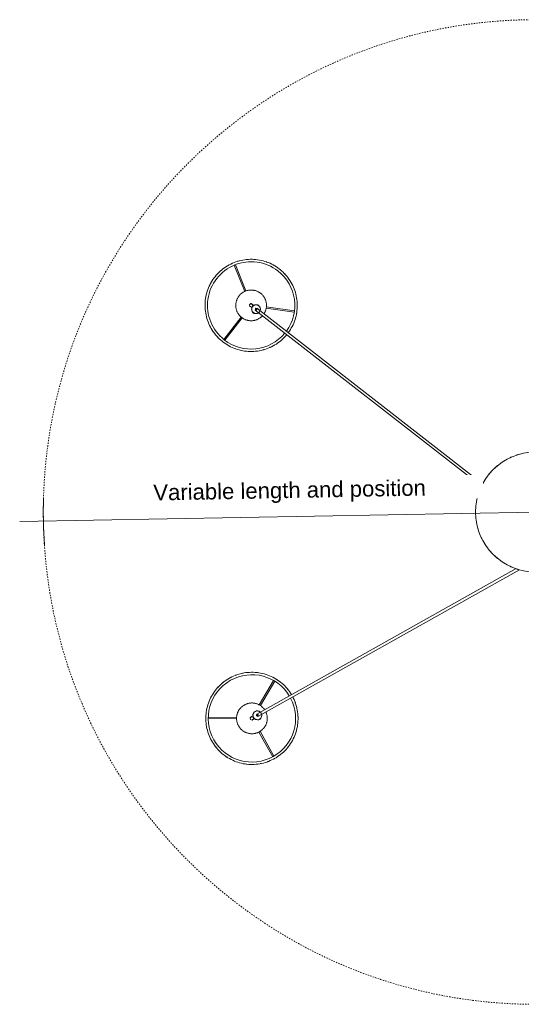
# Model space of a CAD drawing. Header units: millimetres. Extents: x 2834 to 10851, y -1034 to 7771.
# Tile 6 of 9: x 2834 to 3977, y 5473 to 7715. Entities that reach past the tile are written whole.
import ezdxf

# ---------------------------------------------------------------- set-up
doc = ezdxf.new("R2010")
doc.units = ezdxf.units.MM
doc.linetypes.add('Dash', pattern=[6, 3, -3])
doc.layers.add('A-ANNO-DIMS', color=7, linetype='Dash', lineweight=15, true_color=0xd2d2d2)
doc.layers.add('A-ANNO-DIMS-18', color=7, linetype='Continuous', lineweight=9)
doc.layers.add('E-LITE-EQPM', color=7, linetype='Continuous', lineweight=20)
doc.styles.add('Arial', font='arial.ttf', dxfattribs={"height": 36})
doc.dimstyles.new('Radial_-_3mm_Arial', dxfattribs={"dimscale": 304.8, "dimtxt": 36.729338, "dimasz": 0, "dimexe": 0.177165, "dimexo": 0, "dimgap": 0.103346, "dimtad": 1, "dimjust": 3, "dimdec": 0, "dimzin": 0, "dimdsep": 46, "dimtxsty": 'Arial', "dimblk1": 'NONE', "dimblk2": 'NONE', "dimsah": 1, "dimcen": 0.09, "dimdle": 0.177165, "dimadec": 0, "dimazin": 0, "dimtfac": 1, "dimtdec": 4, "dimtix": 1, "dimtmove": 0, "dimatfit": 2, "dimfxl": 1, "dimtvp": 1, "dimtfill": 1, "dimtolj": 1, "dimtzin": 0, "dimarcsym": 2})

# ---------------------------------------------------------------- blocks, each defined once
blk = doc.blocks.new('64314-5L   _Suspended_tensor - 64314-47-5L MAMBO Black_rattan pendant lamp ø210-5L-721066-Planta_PDF')
at = {"layer": 'E-LITE-EQPM'}
for p, q in [((-465.6, -632.2), (-131.5, -37)), ((-128.9, -44.6), (-460.4, -635.1)), ((459.4, -638.4), (58.5, -123.4)), ((63.9, -120.6), (464.1, -634.8)), ((464.1, -613.5), (455.3, -549.7)), ((458.3, -549.3), (467.2, -613.2)), ((-501.1, -630.3), (-557.3, -598.7)), ((-555.8, -596), (-499.4, -627.6)), ((-440.8, -626.8), (-385.4, -594)), ((-383.8, -596.6), (-439.3, -629.6)), ((-471.4, -626.7), (-472.3, -628.4)), ((-471.6, -627.1), (-470.6, -627.7)), ((-471.4, -626.7), (-470.2, -627.3)), ((-462.4, -623.8), (-461, -624.1)), ((-472.3, -628.4), (-473.3, -630.2)), ((-472.2, -630.8), (-473.3, -630.2)), ((-473.1, -629.7), (-472.1, -630.3)), ((-471.2, -642.2), (-471.4, -642.3)), ((-470.5, -641), (-470.1, -640.2)), ((-464.9, -643.2), (-465.3, -643.9)), ((-463.4, -643.5), (-465, -643.3)), ((452.1, -641.6), (453.1, -640.8)), ((452.1, -641.6), (453.3, -643.2)), ((452.4, -642), (453.3, -641.3)), ((452.9, -632.4), (453.7, -631.1)), ((453.3, -643.2), (454.5, -644.8)), ((454.2, -644.4), (455.1, -643.7)), ((455.5, -644), (454.5, -644.8)), ((465.6, -646.4), (465.1, -645.7)), ((466.5, -647.5), (466.5, -647.7)), ((469.8, -642), (470.3, -642.7)), ((470.7, -640.8), (469.9, -642.2)), ((391.2, -707.5), (442.1, -667.9)), ((443.9, -670.4), (393.1, -710)), ((561.8, -686.6), (502.2, -662.4)), ((503.3, -659.5), (563, -683.7)), ((-470.3, -745.2), (-471.1, -680.9)), ((-468, -680.8), (-467.2, -745.2))]:
    blk.add_line(p, q, dxfattribs=at)
at = {"layer": 'E-LITE-EQPM', "flags": 128}
for points in [[(-561.5, -594.6), (-559.4, -590.9), (-557.1, -587.4), (-554.7, -584), (-552.2, -580.6), (-549.5, -577.4), (-546.7, -574.3), (-543.7, -571.3), (-540.7, -568.4), (-537.5, -565.6), (-534.3, -563), (-530.9, -560.5), (-527.4, -558.1), (-523.9, -555.9), (-520.2, -553.8), (-516.5, -551.8), (-512.7, -550.1), (-508.8, -548.4), (-504.9, -546.9), (-500.9, -545.6), (-496.9, -544.5), (-492.8, -543.5), (-488.7, -542.6), (-484.5, -542), (-480.4, -541.5), (-476.2, -541.1), (-472, -541), (-467.8, -541), (-463.6, -541.1), (-459.4, -541.5), (-455.2, -542), (-451.1, -542.7), (-447, -543.5), (-442.9, -544.5), (-438.8, -545.7), (-434.9, -547), (-430.9, -548.5), (-427.1, -550.1), (-423.3, -551.9), (-421.1, -553)], [(-415.9, -555.9), (-412.3, -558.2), (-408.9, -560.5), (-405.5, -563), (-402.2, -565.7), (-399.1, -568.5), (-396.1, -571.4), (-393.1, -574.4), (-390.3, -577.5), (-387.7, -580.7), (-385.1, -584.1), (-382.7, -587.5), (-380.4, -591.1), (-378.3, -594.7), (-376.3, -598.4), (-374.5, -602.2), (-372.8, -606), (-371.3, -609.9), (-370, -613.9), (-368.8, -617.9), (-367.7, -622), (-366.8, -626.1), (-366.1, -630.3), (-365.6, -634.4), (-365.2, -638.6), (-365, -642.8), (-365, -647), (-365.1, -651.2), (-365.4, -655.4), (-365.8, -659.6), (-366.5, -663.7), (-367.3, -667.8), (-368.2, -671.9), (-369.3, -676), (-370.6, -680), (-372, -683.9), (-373.6, -687.8), (-375.4, -691.6), (-377.3, -695.4), (-378.4, -697.3)], [(408.4, -563.1), (411.8, -560.7), (415.4, -558.4), (419, -556.3), (422.7, -554.3), (426.5, -552.4), (430.3, -550.8), (434.2, -549.2), (438.2, -547.9), (442.2, -546.7), (446.3, -545.6), (450.4, -544.7), (454.5, -544), (458.7, -543.5), (462.9, -543.1), (467.1, -542.8), (471.3, -542.8), (475.5, -542.9), (479.7, -543.2), (483.8, -543.6), (488, -544.3), (492.1, -545), (496.2, -546), (500.3, -547.1), (504.3, -548.4), (508.2, -549.8), (512.1, -551.4), (515.9, -553.1), (519.7, -555), (523.3, -557.1), (526.9, -559.3), (530.4, -561.6), (533.8, -564.1), (537.1, -566.7), (540.3, -569.4), (543.4, -572.3), (546.3, -575.2), (549.2, -578.3), (551.9, -581.5), (553.3, -583.3)], [(387.6, -712.3), (385.1, -708.9), (382.7, -705.5), (380.5, -701.9), (378.4, -698.3), (376.4, -694.5), (374.6, -690.7), (373, -686.9), (371.5, -682.9), (370.2, -679), (369, -674.9), (368, -670.8), (367.2, -666.7), (366.5, -662.6), (366, -658.4), (365.6, -654.2), (365.5, -650), (365.5, -645.8), (365.6, -641.6), (366, -637.5), (366.5, -633.3), (367.1, -629.1), (368, -625), (368.9, -620.9), (370.1, -616.9), (371.4, -612.9), (372.9, -609), (374.5, -605.1), (376.3, -601.3), (378.2, -597.6), (380.3, -593.9), (382.5, -590.4), (384.9, -586.9), (387.4, -583.5), (390, -580.3), (392.8, -577.1), (395.7, -574), (398.7, -571.1), (401.8, -568.3), (403.6, -566.8)], [(-378.4, -697.3), (-380.5, -701), (-382.8, -704.5), (-385.2, -707.9), (-387.7, -711.3), (-390.4, -714.5), (-393.2, -717.6), (-396.2, -720.7), (-399.2, -723.5), (-402.4, -726.3), (-405.6, -728.9), (-409, -731.5), (-412.5, -733.8), (-416, -736.1), (-419.7, -738.1), (-423.4, -740.1), (-427.2, -741.9), (-431.1, -743.5), (-435, -745), (-439, -746.3), (-443, -747.4), (-447.1, -748.4), (-451.2, -749.3), (-455.4, -749.9), (-459.5, -750.4), (-463.7, -750.8), (-467.9, -750.9), (-472.1, -750.9), (-476.3, -750.8), (-480.5, -750.4), (-484.7, -749.9), (-488.8, -749.2), (-492.9, -748.4), (-497, -747.4), (-501, -746.2), (-505, -744.9), (-509, -743.4), (-512.8, -741.8), (-516.6, -740), (-520.3, -738.1), (-524, -736), (-527.5, -733.7), (-531, -731.4), (-534.4, -728.9), (-537.6, -726.2), (-540.8, -723.4), (-543.8, -720.6), (-546.8, -717.5), (-549.6, -714.4), (-552.2, -711.2), (-554.8, -707.8), (-557.2, -704.4), (-559.5, -700.8), (-561.6, -697.2), (-563.6, -693.5), (-565.4, -689.7), (-567.1, -685.9), (-568.6, -682), (-569.9, -678), (-571.1, -674), (-572.2, -669.9), (-573.1, -665.8), (-573.8, -661.7), (-574.3, -657.5), (-574.7, -653.3), (-574.9, -649.1), (-574.9, -644.9), (-574.8, -640.7), (-574.5, -636.5), (-574.1, -632.4), (-573.4, -628.2), (-572.6, -624.1), (-571.7, -620), (-570.6, -615.9), (-569.3, -611.9), (-567.8, -608), (-566.2, -604.1), (-564.5, -600.3), (-562.6, -596.5), (-561.5, -594.6)], [(553.3, -583.3), (555.8, -586.7), (558.2, -590.1), (560.4, -593.7), (562.5, -597.3), (564.5, -601), (566.3, -604.8), (567.9, -608.7), (569.4, -612.6), (570.7, -616.6), (571.9, -620.7), (572.9, -624.7), (573.7, -628.8), (574.4, -633), (574.9, -637.2), (575.3, -641.3), (575.4, -645.5), (575.4, -649.7), (575.3, -653.9), (574.9, -658.1), (574.4, -662.3), (573.8, -666.4), (573, -670.6), (572, -674.6), (570.8, -678.7), (569.5, -682.7), (568, -686.6), (566.4, -690.5), (564.6, -694.3), (562.7, -698), (560.6, -701.7), (558.4, -705.2), (556, -708.7), (553.5, -712.1), (550.9, -715.3), (548.1, -718.5), (545.2, -721.5), (542.2, -724.5), (539.1, -727.3), (535.8, -729.9), (532.5, -732.5), (529.1, -734.9), (525.5, -737.2), (521.9, -739.3), (518.2, -741.3), (514.4, -743.1), (510.6, -744.8), (506.7, -746.3), (502.7, -747.7), (498.7, -748.9), (494.6, -750), (490.5, -750.9), (486.4, -751.6), (482.2, -752.1), (478, -752.5), (473.8, -752.7), (469.6, -752.8), (465.4, -752.7), (461.2, -752.4), (457.1, -751.9), (452.9, -751.3), (448.8, -750.5), (444.7, -749.6), (440.6, -748.5), (436.6, -747.2), (432.7, -745.8), (428.8, -744.2), (425, -742.4), (421.2, -740.5), (417.6, -738.5), (414, -736.3), (410.5, -734), (407.1, -731.5), (403.8, -728.9), (400.6, -726.2), (397.5, -723.3), (394.6, -720.4), (391.7, -717.3), (389, -714.1), (387.6, -712.3)], [(-456.8, -678.5), (-458.1, -679), (-459.4, -679.4), (-460.8, -679.8), (-462.1, -680.2), (-463.5, -680.4), (-464.9, -680.7), (-466.3, -680.8), (-467.7, -681), (-469.1, -681), (-470.5, -681), (-471.9, -681), (-473.3, -680.9), (-474.7, -680.7), (-476, -680.5), (-477.4, -680.2), (-478.8, -679.9), (-480.1, -679.5), (-481.4, -679.1), (-482.8, -678.6), (-484, -678), (-485.3, -677.4), (-486.6, -676.8), (-487.8, -676.1), (-489, -675.4), (-490.1, -674.6), (-491.3, -673.8), (-492.3, -672.9), (-493.4, -672), (-494.4, -671), (-495.4, -670), (-496.3, -669), (-497.2, -667.9), (-498.1, -666.8), (-498.9, -665.6), (-499.7, -664.5), (-500.4, -663.2), (-501, -662), (-501.6, -660.8), (-502.2, -659.5), (-502.7, -658.2), (-503.2, -656.9), (-503.6, -655.5), (-503.9, -654.2), (-504.2, -652.8), (-504.5, -651.4), (-504.7, -650), (-504.8, -648.6), (-504.9, -647.2), (-504.9, -645.8), (-504.9, -644.4), (-504.8, -643), (-504.6, -641.6), (-504.4, -640.3), (-504.2, -638.9), (-503.8, -637.5), (-503.5, -636.2), (-503.1, -634.8), (-502.6, -633.5), (-502.1, -632.2), (-501.5, -630.9), (-500.9, -629.7), (-500.2, -628.5), (-499.4, -627.3), (-498.7, -626.1), (-497.9, -625), (-497, -623.9), (-496.1, -622.8), (-495.1, -621.8), (-494.1, -620.8), (-493.1, -619.8), (-492, -618.9), (-490.9, -618.1), (-489.8, -617.2), (-488.6, -616.5), (-487.4, -615.7), (-486.2, -615.1), (-485, -614.4), (-483.7, -613.9), (-483, -613.6)], [(-483, -613.6), (-481.7, -613.1), (-480.4, -612.6), (-479, -612.2), (-477.7, -611.9), (-476.3, -611.6), (-474.9, -611.4), (-473.5, -611.2), (-472.1, -611.1), (-470.7, -611), (-469.3, -611), (-467.9, -611.1), (-466.5, -611.2), (-465.1, -611.3), (-463.8, -611.6), (-462.4, -611.8), (-461, -612.2), (-459.7, -612.5), (-458.3, -613), (-457, -613.5), (-455.7, -614), (-455.4, -614.2)], [(-470.6, -627.1), (-470.1, -626.3), (-468.4, -625.5)], [(-467.2, -624.8), (-464.5, -623.5), (-463.4, -623.7)], [(-450.2, -617.1), (-449.7, -617.5), (-448.5, -618.3), (-447.4, -619.2), (-446.4, -620.1), (-445.4, -621.1), (-444.4, -622.1), (-443.5, -623.1), (-442.6, -624.2), (-441.7, -625.3), (-440.9, -626.4), (-440.1, -627.6), (-439.4, -628.8), (-438.8, -630), (-438.1, -631.3), (-437.6, -632.6), (-437.1, -633.9), (-436.6, -635.2), (-436.2, -636.5), (-435.9, -637.9), (-435.6, -639.3), (-435.3, -640.6), (-435.1, -642), (-435, -643.4), (-434.9, -644.8), (-434.9, -646.2), (-434.9, -647.6), (-435, -649), (-435.2, -650.4), (-435.4, -651.8), (-435.6, -653.2), (-435.9, -654.5), (-436.3, -655.9), (-436.7, -657.2), (-437.2, -658.5), (-437.7, -659.8), (-438.3, -661.1), (-438.9, -662.4), (-439.6, -663.6), (-440.3, -664.8), (-441.1, -665.9), (-441.9, -667.1), (-442.8, -668.2), (-443.7, -669.2), (-444.7, -670.3), (-445.6, -671.3), (-446.7, -672.2), (-447.7, -673.1), (-448.8, -674), (-450, -674.8), (-451.1, -675.6), (-452.3, -676.3), (-453.6, -677), (-454.8, -677.6), (-456.1, -678.2), (-456.8, -678.5)], [(-455.8, -627), (-453.7, -629.3), (-453.2, -632.7)], [(435.5, -647.3), (435.5, -645.9), (435.6, -644.5), (435.8, -643.1), (436, -641.7), (436.3, -640.3), (436.6, -639), (437, -637.6), (437.4, -636.3), (437.9, -635), (438.4, -633.7), (439, -632.4), (439.7, -631.2), (440.3, -630), (441.1, -628.8), (441.9, -627.6), (442.7, -626.5), (443.6, -625.4), (444.5, -624.3), (445.4, -623.3), (446.4, -622.3), (446.7, -622.1)], [(451.4, -618.4), (452, -618.1), (453.2, -617.3), (454.4, -616.7), (455.7, -616.1), (457, -615.5), (458.3, -615), (459.6, -614.5), (460.9, -614.1), (462.3, -613.8), (463.6, -613.5), (465, -613.2), (466.4, -613), (467.8, -612.9), (469.2, -612.8), (470.6, -612.8), (472, -612.8), (473.4, -612.9), (474.8, -613), (476.2, -613.2), (477.5, -613.5), (478.9, -613.8), (480.3, -614.2), (481.6, -614.6), (482.9, -615.1), (484.2, -615.6), (485.5, -616.2), (486.7, -616.8), (488, -617.5), (489.2, -618.2), (490.3, -619), (491.5, -619.8), (492.6, -620.6), (493.6, -621.5), (494.7, -622.5), (495.7, -623.5), (496.6, -624.5), (497.5, -625.6), (498.4, -626.7), (499.2, -627.8), (500, -629), (500.7, -630.2), (501.4, -631.4), (502, -632.6), (502.6, -633.9), (503.1, -635.2), (503.6, -636.5), (504, -637.9), (504.4, -639.2), (504.7, -640.6), (505, -641.9), (505.2, -643.3), (505.3, -644.7), (505.4, -646.1), (505.5, -647.5), (505.5, -648.3)], [(458.4, -627.4), (461.3, -626.3), (464.6, -627.2)], [(465.8, -627.6), (467.4, -628), (469, -630)], [(-471.4, -642.3), (-473.8, -645.3), (-472.7, -648.9), (-469, -649.9), (-468.4, -649.7)], [(-472.9, -633.5), (-473.1, -631.8), (-472.5, -630.6)], [(-470.1, -640.4), (-472.3, -638.1), (-472.7, -634.7)], [(-472.5, -644.6), (-471.6, -642.9), (-470.5, -641)], [(-468.4, -649.7), (-466, -646.8), (-466.3, -645.7)], [(-465.3, -643.9), (-467, -647), (-467.3, -647.5)], [(-458.8, -642.5), (-461.4, -643.9), (-462.7, -643.6)], [(-454.7, -639.1), (-455.8, -641.1), (-457.5, -641.9)], [(-453.1, -633.9), (-452.8, -635.5), (-454, -637.8)], [(505.5, -648.3), (505.4, -649.7), (505.3, -651.1), (505.2, -652.5), (504.9, -653.8), (504.7, -655.2), (504.3, -656.6), (504, -657.9), (503.5, -659.3), (503, -660.6), (502.5, -661.9), (501.9, -663.1), (501.3, -664.4), (500.6, -665.6), (499.9, -666.8), (499.1, -667.9), (498.2, -669.1), (497.4, -670.2), (496.5, -671.2), (495.5, -672.2), (494.5, -673.2), (493.5, -674.2), (492.4, -675.1), (491.3, -675.9), (490.1, -676.7), (489, -677.5), (487.8, -678.2), (486.5, -678.9), (485.3, -679.5), (484, -680.1), (482.7, -680.6), (481.4, -681), (480, -681.4), (478.7, -681.8), (477.3, -682.1), (475.9, -682.3), (474.5, -682.5), (473.1, -682.7), (471.8, -682.8), (470.4, -682.8), (469, -682.7), (467.6, -682.7), (466.2, -682.5), (464.8, -682.3), (463.4, -682.1), (462, -681.7), (460.7, -681.4), (459.3, -681), (458, -680.5), (456.7, -680), (455.5, -679.4), (454.2, -678.8), (453, -678.1), (451.8, -677.4), (450.6, -676.6), (449.5, -675.8), (448.4, -674.9), (447.3, -674), (446.3, -673.1), (445.3, -672.1), (444.3, -671), (443.4, -670), (442.6, -668.9), (441.7, -667.8), (441, -666.6), (440.2, -665.4), (439.5, -664.2), (438.9, -662.9), (438.3, -661.6), (437.8, -660.3), (437.3, -659), (436.9, -657.7), (436.5, -656.3), (436.2, -655), (436, -653.6), (435.8, -652.2), (435.6, -650.8), (435.5, -649.4), (435.5, -648), (435.5, -647.3)], [(452, -637.1), (451.8, -634.1), (452.4, -633.1)], [(452.8, -641), (452.2, -640.4), (452.1, -638.5)], [(457.7, -645.7), (456.1, -645.2), (455.3, -644.2)], [(465.2, -645.8), (462.2, -646.9), (458.9, -646)], [(468.1, -649.6), (467, -648.2), (465.6, -646.4)], [(466.5, -647.7), (468.2, -651.1), (472, -651.5), (474.4, -648.5), (474.5, -647.8)], [(469.9, -631.1), (471.4, -632.9), (471.5, -634.8)], [(470.3, -642.7), (472.5, -645.5), (472.8, -645.9)], [(471.6, -636.2), (471.8, -639.1), (471.1, -640.1)], [(474.5, -647.8), (472.7, -644.5), (471.5, -644.3)]]:
    blk.add_lwpolyline(points, dxfattribs=at)
at = {"layer": 'E-LITE-EQPM'}
for centre, radius, start, end in [((0, 0), 136.7, 195.7108, 198.9297), ((0, 0), 136.7, 341.0703, 344.2892), ((0, 0), 136.7, 203.5273, 206.9461), ((0, 0), 136.7, 333.0539, 336.4727), ((0, 0), 136.7, 211.4387, 214.9273), ((0, 0), 136.7, 219.2715, 222.799), ((0, 0), 136.7, 317.201, 320.7285), ((0, 0), 136.7, 325.0727, 328.5613), ((0, 0), 136.7, 227.201, 230.7285), ((0, 0), 136.7, 235.0727, 238.5613), ((0, 0), 136.7, 301.5039, 304.9273), ((0, 0), 136.7, 309.2715, 312.799), ((0, 0), 136.7, 243.0539, 246.4727), ((0, 0), 136.7, 251.0703, 254.2892), ((0, 0), 136.7, 259.3415, 262.192), ((0, 0), 136.7, 277.808, 280.6585), ((0, 0), 136.7, 285.7108, 288.9297), ((0, 0), 136.7, 293.5273, 296.9461), ((-469.9, -646), 99.4, 62.3874, 150.6948), ((-469.9, -646), 105, 114.1604, 114.6948), ((-469.9, -646), 105, 114.1604, 114.6948), ((-469.9, -646), 105, 96.2185, 97.6071), ((-469.9, -646), 105, 96.2185, 97.6071), ((-469.9, -646), 105, 87.6948, 88.7564), ((-469.9, -646), 105, 87.6948, 88.7564), ((-469.9, -646), 105, 69.6948, 70.8304), ((-469.9, -646), 105, 69.6948, 70.8304), ((470.5, -647.8), 99.4, 37.8945, 126.1193), ((470.5, -647.8), 105, 117.7589, 118.8945), ((470.5, -647.8), 105, 117.7589, 118.8945), ((470.5, -647.8), 105, 99.8331, 100.8945), ((470.5, -647.8), 105, 99.8331, 100.8945), ((470.5, -647.8), 105, 73.8945, 74.4317), ((470.5, -647.8), 105, 73.8945, 74.4317), ((470.5, -647.8), 105, 55.2725, 56.3408), ((470.5, -647.8), 105, 55.2725, 56.3408), ((-469.9, -646), 105, 141.1572, 142.2385), ((-469.9, -646), 105, 141.1572, 142.2385), ((-469.9, -646), 105, 132.2498, 133.2971), ((-469.9, -646), 105, 132.2498, 133.2971), ((-469.9, -646), 99.4, 330.6948, 58.9185), ((-469.9, -646), 105, 50.5591, 51.6948), ((-469.9, -646), 105, 50.5591, 51.6948), ((470.5, -647.8), 99.4, 129.6192, 217.8945), ((470.5, -647.8), 105, 136.8945, 138.0301), ((470.5, -647.8), 105, 136.8945, 138.0301), ((470.5, -647.8), 105, 46.2779, 47.417), ((470.5, -647.8), 105, 46.2779, 47.417), ((470.5, -647.8), 105, 37.8945, 38.347), ((470.5, -647.8), 105, 37.8945, 38.347), ((-469.9, -646), 99.4, 150.6948, 330.6948), ((-469.9, -646), 105, 150.6948, 151.1472), ((-469.9, -646), 105, 150.6948, 151.1472), ((-469.9, -646), 105, 150.2423, 150.6948), ((-469.9, -646), 105, 150.2423, 150.6948), ((-469.9, -646), 105, 32.6333, 33.6948), ((-469.9, -646), 105, 32.6333, 33.6948), ((470.5, -647.8), 105, 154.8945, 155.9561), ((470.5, -647.8), 105, 154.8945, 155.9561), ((470.5, -647.8), 99.4, 217.8945, 37.8945), ((470.5, -647.8), 105, 37.442, 37.8945), ((470.5, -647.8), 105, 37.442, 37.8945), ((470.5, -647.8), 105, 28.3689, 29.5243), ((470.5, -647.8), 105, 28.3689, 29.5243), ((-469.9, -646), 105, 168.0786, 169.1439), ((-469.9, -646), 105, 168.0786, 169.1439), ((-469.9, -646), 105, 159.0666, 160.2218), ((-469.9, -646), 105, 159.0666, 160.2218), ((-463, -633.7), 10, 60.6948, 240.6948), ((-463, -633.7), 10, 240.6948, 60.6948), ((470.5, -647.8), 105, 163.4183, 164.807), ((470.5, -647.8), 105, 163.4183, 164.807), ((461.8, -636.6), 10, 307.8947, 127.8947), ((461.8, -636.6), 10.3, 67.8947, 69.9523), ((470.5, -647.8), 105, 19.4464, 20.5126), ((470.5, -647.8), 105, 19.4464, 20.5126), ((-463, -633.7), 10.3, 180.6948, 182.7524), ((-469.9, -646), 3, 150.6948, 165.6948), ((-469.9, -646), 3, 138.9798, 150.6948), ((-469.9, -646), 3, 315.6948, 330.6948), ((-469.9, -646), 3, 330.6948, 342.173), ((-463, -633.7), 2, 60.6948, 240.6948), ((-463, -633.7), 2, 60.6948, 240.6948), ((-463, -633.7), 2, 240.6948, 60.6948), ((-463, -633.7), 2, 240.6948, 60.6948), ((-463, -633.7), 10.3, 0.6948, 2.7524), ((-469.9, -646), 105, 6.6948, 7.2393), ((-469.9, -646), 105, 6.6948, 7.2393), ((461.8, -636.6), 10, 127.8947, 307.8947), ((461.8, -636.6), 10.3, 247.8947, 249.9523), ((461.8, -636.6), 2, 127.8947, 307.8947), ((461.8, -636.6), 2, 127.8947, 217.8947), ((461.8, -636.6), 2, 223.1895, 307.8947), ((461.8, -636.6), 2, 307.8947, 127.8947), ((461.8, -636.6), 2, 307.8947, 127.8947), ((470.5, -647.8), 3, 208.1545, 217.8947), ((470.5, -647.8), 3, 217.8947, 232.8947), ((470.5, -647.8), 3, 37.8947, 49.2519), ((470.5, -647.8), 3, 22.8947, 37.8947), ((470.5, -647.8), 105, 1.3527, 1.8945), ((470.5, -647.8), 105, 1.3527, 1.8945), ((-469.9, -646), 105, 186.7235, 187.2393), ((-469.9, -646), 105, 186.7235, 187.2393), ((-469.9, -646), 105, 348.0786, 349.1439), ((-469.9, -646), 105, 348.0786, 349.1439), ((470.5, -647.8), 105, 181.3527, 181.8945), ((470.5, -647.8), 105, 181.3527, 181.8945), ((-469.9, -646), 105, 339.0666, 340.2218), ((-469.9, -646), 105, 339.0666, 340.2218), ((470.5, -647.8), 105, 199.4464, 200.5126), ((470.5, -647.8), 105, 199.4464, 200.5126), ((470.5, -647.8), 105, 334.8945, 335.9561), ((470.5, -647.8), 105, 334.8945, 335.9561), ((470.5, -647.8), 105, 343.4183, 344.807), ((470.5, -647.8), 105, 343.4183, 344.807), ((-469.9, -646), 105, 212.6333, 213.6948), ((-469.9, -646), 105, 212.6333, 213.6948), ((-469.9, -646), 105, 321.1572, 322.3134), ((-469.9, -646), 105, 321.1572, 322.3134), ((-469.9, -646), 105, 330.2423, 330.6948), ((-469.9, -646), 105, 330.2423, 330.6948), ((-469.9, -646), 105, 330.6948, 331.1472), ((-469.9, -646), 105, 330.6948, 331.1472), ((470.5, -647.8), 105, 208.3689, 209.5243), ((470.5, -647.8), 105, 208.3689, 209.5243), ((470.5, -647.8), 105, 217.442, 217.8945), ((470.5, -647.8), 105, 217.442, 217.8945), ((470.5, -647.8), 105, 217.8945, 218.2133), ((470.5, -647.8), 105, 217.8945, 218.2133), ((-469.9, -646), 105, 230.5591, 231.6948), ((-469.9, -646), 105, 230.5591, 231.6948), ((-469.9, -646), 105, 312.2498, 313.2971), ((-469.9, -646), 105, 312.2498, 313.2971), ((470.5, -647.8), 105, 226.2779, 227.417), ((470.5, -647.8), 105, 226.2779, 227.417), ((470.5, -647.8), 105, 235.2725, 236.3408), ((470.5, -647.8), 105, 235.2725, 236.3408), ((470.5, -647.8), 105, 297.7589, 298.8436), ((470.5, -647.8), 105, 297.7589, 298.8436), ((470.5, -647.8), 105, 316.8945, 318.0301), ((470.5, -647.8), 105, 316.8945, 318.0301), ((-469.9, -646), 105, 249.6948, 250.8304), ((-469.9, -646), 105, 249.6948, 250.8304), ((-469.9, -646), 105, 267.6948, 268.7564), ((-469.9, -646), 105, 267.6948, 268.7564), ((-469.9, -646), 105, 276.2185, 277.6071), ((-469.9, -646), 105, 276.2185, 277.6071), ((-469.9, -646), 105, 294.1604, 294.6948), ((-469.9, -646), 105, 294.1604, 294.6948), ((470.5, -647.8), 105, 253.8945, 254.4202), ((470.5, -647.8), 105, 253.8945, 254.4202), ((470.5, -647.8), 105, 279.8331, 280.8945), ((470.5, -647.8), 105, 279.8331, 280.8945)]:
    blk.add_arc(centre, radius, start, end, dxfattribs=at)
for centre, major_axis, ratio, start_param, end_param in [((-463, -633.7), (-2.62, 1.47), 0.036995, 4.712389, 5.443275), ((-463, -633.7), (-2.62, 1.47), 0.036995, 3.981503, 4.712389), ((461.8, -636.6), (2.37, 1.84), 0.038779, 1.570796, 2.187055), ((461.8, -636.6), (2.37, 1.84), 0.038779, 0.840131, 1.570796)]:
    blk.add_ellipse(centre, major_axis=major_axis, ratio=ratio, start_param=start_param, end_param=end_param, dxfattribs=at)
for points, knots in [([(-471.6, -628.7), (-471.6, -628.6), (-471.5, -628.5), (-471.4, -628.3), (-471.2, -628), (-471, -627.7), (-470.8, -627.5), (-470.6, -627.2), (-470.5, -627.1), (-470.5, -627.1)], [0.5138889, 0.5138889, 0.5138889, 0.5138889, 0.5486111, 0.5833333, 0.6527778, 0.7222222, 0.7916667, 0.8611111, 1, 1, 1, 1]), ([(-462.4, -623.7), (-462.4, -623.7), (-462.3, -623.7), (-461.8, -623.7), (-461.1, -623.8), (-460.6, -624)], [0, 0, 0, 0, 0.1428571, 0.2857143, 0.5714286, 0.5714286, 0.5714286, 0.5714286]), ([(-455.9, -626.6), (-455.7, -626.8), (-455.4, -627.1), (-455.2, -627.4), (-455, -627.6), (-454.9, -627.7), (-454.8, -627.8), (-454.8, -627.9), (-454.8, -628), (-454.8, -628)], [0.4285714, 0.4285714, 0.4285714, 0.4285714, 0.5714286, 0.6785714, 0.7321429, 0.7857143, 0.8392857, 0.8928571, 1, 1, 1, 1]), ([(458, -627.3), (458.3, -627.2), (458.7, -627.1), (459, -627), (459.3, -626.9), (459.4, -626.9), (459.5, -626.9), (459.6, -626.8), (459.7, -626.8), (459.7, -626.8)], [0.4285714, 0.4285714, 0.4285714, 0.4285714, 0.5714286, 0.6785714, 0.7321429, 0.7857143, 0.8392857, 0.8928571, 1, 1, 1, 1]), ([(-472.5, -630.6), (-472.5, -630.6), (-472.5, -630.6), (-472.5, -630.5), (-472.4, -630.4), (-472.3, -630.2), (-472.3, -630), (-472.1, -629.7), (-472, -629.4), (-471.8, -629.1), (-471.7, -628.8), (-471.6, -628.7)], [0, 0, 0, 0, 0.0555556, 0.1111111, 0.1666667, 0.2222222, 0.2777778, 0.3333333, 0.3888889, 0.4444444, 0.5138889, 0.5138889, 0.5138889, 0.5138889]), ([(-470.1, -640.7), (-470.2, -640.6), (-470.5, -640.2), (-470.8, -639.9), (-470.9, -639.7), (-471, -639.6), (-471.1, -639.5), (-471.2, -639.4), (-471.2, -639.4), (-471.2, -639.4)], [0.4285714, 0.4285714, 0.4285714, 0.4285714, 0.5714286, 0.6785714, 0.7321429, 0.7857143, 0.8392857, 0.8928571, 1, 1, 1, 1]), ([(-468.1, -642.8), (-468.4, -642.7), (-469, -642.3), (-469.8, -641.8), (-470.3, -641.3), (-470.5, -641.1), (-470.5, -641), (-470.4, -640.9), (-470.4, -640.9)], [0, 0, 0, 0, 0.1111111, 0.2222222, 0.3333333, 0.4444444, 0.5138889, 0.5555556, 0.5555556, 0.5555556, 0.5555556]), ([(-468.1, -642.8), (-467.6, -643.1), (-466.7, -643.6), (-465.7, -643.9), (-465.3, -644), (-465.2, -643.9), (-465.3, -643.8)], [-1, -1, -1, -1, -0.8333333, -0.6666667, -0.5555556, -0.4444444, -0.4444444, -0.4444444, -0.4444444]), ([(-463.6, -643.7), (-463.6, -643.7), (-463.7, -643.7), (-464.1, -643.6), (-464.8, -643.5), (-465.3, -643.4)], [0, 0, 0, 0, 0.1428571, 0.2857143, 0.5714286, 0.5714286, 0.5714286, 0.5714286]), ([(452.8, -632.2), (452.8, -632.2), (452.8, -632.1), (453.1, -631.7), (453.4, -631.1), (453.7, -630.7)], [0, 0, 0, 0, 0.1428571, 0.2857143, 0.5714286, 0.5714286, 0.5714286, 0.5714286]), ([(453.8, -642.7), (453.8, -642.6), (453.7, -642.5), (453.5, -642.3), (453.3, -642), (453.2, -641.7), (453, -641.4), (452.9, -641.1), (452.8, -641.1), (452.8, -641)], [0.5138889, 0.5138889, 0.5138889, 0.5138889, 0.5486111, 0.5833333, 0.6527778, 0.7222222, 0.7916667, 0.8611111, 1, 1, 1, 1]), ([(455.3, -644.2), (455.3, -644.2), (455.3, -644.2), (455.2, -644.1), (455.1, -644), (454.9, -643.9), (454.7, -643.7), (454.5, -643.5), (454.3, -643.3), (454.1, -643), (453.9, -642.8), (453.8, -642.7)], [0, 0, 0, 0, 0.0555556, 0.1111111, 0.1666667, 0.2222222, 0.2777778, 0.3333333, 0.3888889, 0.4444444, 0.5138889, 0.5138889, 0.5138889, 0.5138889]), ([(465.3, -646), (465.1, -646), (464.8, -646.1), (464.5, -646.2), (464.3, -646.3), (464.1, -646.3), (464, -646.4), (463.9, -646.4), (463.9, -646.4), (463.9, -646.4)], [0.475714, 0.475714, 0.475714, 0.475714, 0.5714286, 0.6785714, 0.7321429, 0.7857143, 0.8392857, 0.8928571, 1, 1, 1, 1]), ([(468.2, -644.9), (467.9, -645.1), (467.4, -645.5), (466.6, -646), (466, -646.4), (465.7, -646.4), (465.6, -646.4), (465.6, -646.3), (465.6, -646.3)], [0, 0, 0, 0, 0.1111111, 0.2222222, 0.3333333, 0.4444444, 0.5138889, 0.5555556, 0.5555556, 0.5555556, 0.5555556]), ([(468.2, -644.9), (468.6, -644.6), (469.4, -643.9), (470.2, -643.1), (470.4, -642.7), (470.3, -642.7), (470.2, -642.6)], [-1, -1, -1, -1, -0.8333333, -0.6666667, -0.5555556, -0.4444444, -0.4444444, -0.4444444, -0.4444444]), ([(470.7, -641), (470.7, -641), (470.7, -641.1), (470.5, -641.5), (470.1, -642.1), (469.8, -642.5)], [0, 0, 0, 0, 0.1428571, 0.2857143, 0.5714286, 0.5714286, 0.5714286, 0.5714286])]:
    blk.add_open_spline(points, degree=3, knots=knots, dxfattribs=at)
blk = doc.blocks.new('DIMBLOCK1-Planta_PDF')
at = {"layer": 'A-ANNO-DIMS-18', "color": 8, "true_color": 0x808080}
blk.add_line((4009.2, 6594.1), (2834.4, 6572.5), dxfattribs=at)
blk.add_arc((4009.2, 6594.1), 1121, 178.2948, 183.8148, dxfattribs=at)
at = {"layer": 'A-ANNO-DIMS-18', "color": 0, "insert": (3138.3, 6656.3), "char_height": 36, "width": 741.82, "attachment_point": 1, "rotation": 1.0548, "line_spacing_factor": 0.941778, "style": 'Arial', "bg_fill": 3, "box_fill_scale": 1.25, "bg_fill_color": 256, "bg_fill_true_color": 13158600, "bg_fill_transparency": 0}
blk.add_mtext('Variable length and position', dxfattribs=at)
blk = doc.blocks.new('_None')

msp = doc.modelspace()

# ---------------------------------------------------------------- linework, layer by layer
at = {"layer": 'A-ANNO-DIMS', "color": 7, "true_color": 0xf0f0f0}
msp.add_circle((4009.2, 6594.1), 1121, dxfattribs=at)
at = {"layer": 'E-LITE-EQPM'}
msp.add_arc((4009.2, 6594.1), 136.7, 90, 270, dxfattribs=at)

# ---------------------------------------------------------------- block references
at = {"layer": 'E-LITE-EQPM', "extrusion": (0, 0, -1), "rotation": 89.9999949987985}
msp.add_blockref('64314-5L   _Suspended_tensor - 64314-47-5L MAMBO Black_rattan pendant lamp ø210-5L-721066-Planta_PDF', (-4009.2, 6594.1), dxfattribs=at)

# ---------------------------------------------------------------- next in the draw order: dimensions: what is measured, and where the dimension line sits
at = {"layer": 'A-ANNO-DIMS', "color": 8, "linetype": 'Continuous', "lineweight": 9, "true_color": 0x808080}
dim = msp.add_radius_dim(center=(4009.2, 6594.1), mpoint=(2888.4, 6573.5), text='Variable length and position', dimstyle='Radial_-_3mm_Arial', override={"dimpost": 'R <>'}, dxfattribs=at)
dim.commit()
dim.dimension.update_dxf_attribs({"geometry": 'DIMBLOCK1-Planta_PDF', "text_midpoint": (3447.8, 6638.6)})

doc.saveas('drawing.dxf')
